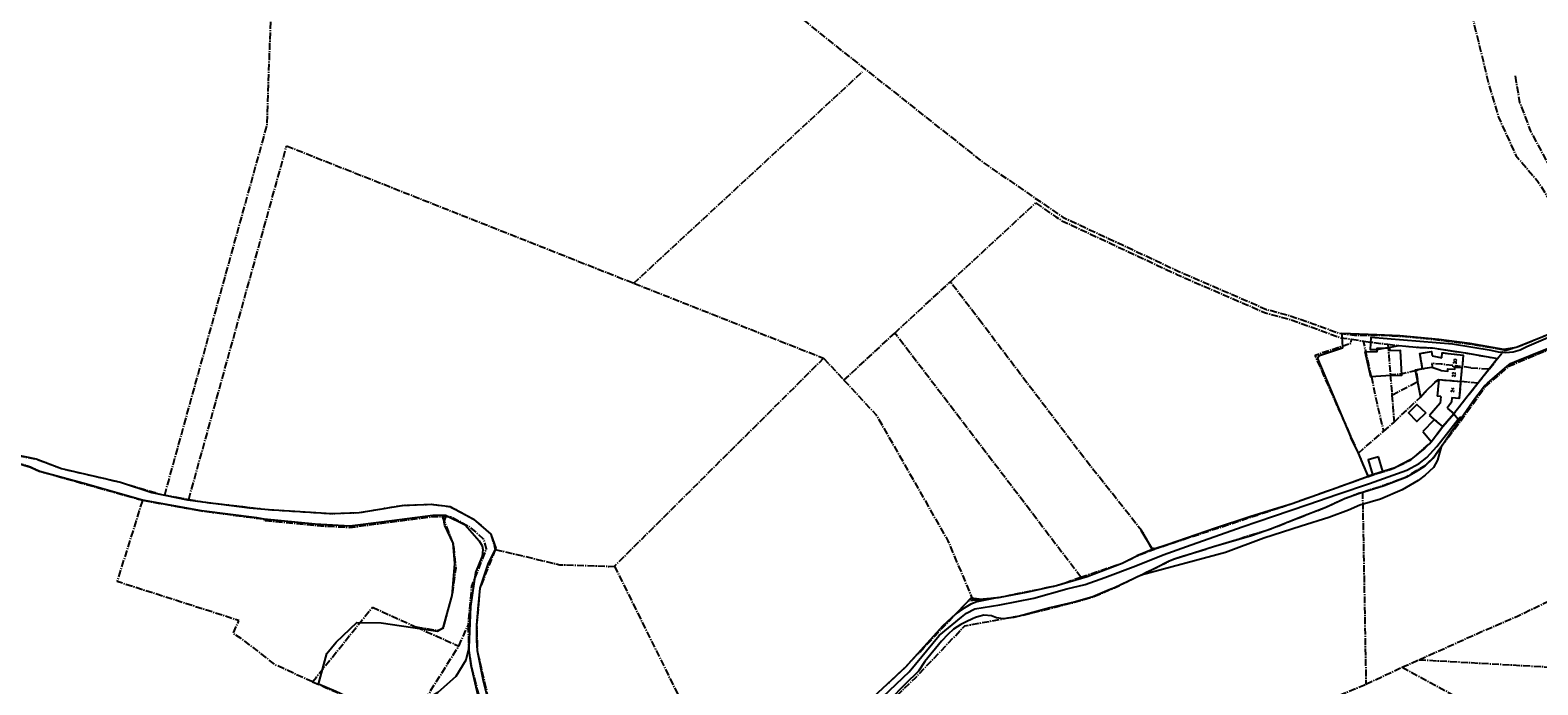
# Model space of a CAD drawing. Header units: metres. Extents: x 189938 to 192675, y 307646 to 311153.
# Tile 84 of 100: x 191162 to 191781, y 309708 to 309977. Entities that reach past the tile are written whole.
import ezdxf

# ---------------------------------------------------------------- set-up
doc = ezdxf.new("R2010")
doc.units = ezdxf.units.M
doc.linetypes.add('1-200 CENTER', pattern=[4.28625, 2.8575, -0.47625, 0.47625, -0.47625])
for name, color, linetype in [('PH-BEST-HUISNUMMERS', 7, 'Continuous'), ('PH-BEST-KADASTRALE-GRENS', 240, '1-200 CENTER'), ('PH-BEST-KANTVERHARDING', 252, 'Continuous')]:
    doc.layers.add(name, color=color, linetype=linetype)
doc.styles.add('ROMANS', font='romans.shx')

msp = doc.modelspace()

# ---------------------------------------------------------------- linework, layer by layer
at = {"layer": 'PH-BEST-KADASTRALE-GRENS'}
for p, q in [((191409.669, 309872.881), (191503.496, 309959.747)), ((191539.559, 309873.498), (191574.544, 309905.86)), ((191516.782, 309852.428), (191539.559, 309873.498)), ((191552.571, 309856.326), (191539.559, 309873.498)), ((191409.669, 309872.881), (191487.553, 309842.067)), ((191593.141, 309752.119), (191516.782, 309852.428)), ((191712.37, 309834.433), (191709.112, 309849.086)), ((191709.112, 309849.086), (191719.109, 309847.821)), ((191719.109, 309847.821), (191720.098, 309835.296)), ((191719.109, 309847.821), (191723.555, 309847.259)), ((191737.24, 309843.036), (191741.191, 309842.271)), ((191487.553, 309842.067), (191401.698, 309756.666)), ((191487.553, 309842.067), (191495.878, 309833.093)), ((191737.164, 309838.33), (191737.267, 309838.35)), ((191749.095, 309832.575), (191749.58, 309838.287)), ((191753.195, 309838.105), (191760.741, 309837.725)), ((191755.995, 309831.772), (191760.741, 309837.725)), ((191760.741, 309837.725), (191764.092, 309841.926)), ((191720.098, 309835.296), (191720.76, 309826.916)), ((191739.951, 309833.271), (191739.347, 309826.426)), ((191755.995, 309831.772), (191749.095, 309832.575)), ((191720.76, 309826.916), (191721.633, 309815.855)), ((191721.633, 309815.855), (191732.49, 309826.12)), ((191740.602, 309823.676), (191736.215, 309818.589)), ((191740.839, 309826.299), (191739.347, 309826.426)), ((191740.839, 309826.299), (191740.602, 309823.676)), ((191737.831, 309817.215), (191736.215, 309818.589)), ((191746.156, 309819.286), (191741.64, 309813.976)), ((191743.431, 309821.603), (191746.156, 309819.286)), ((191706.969, 309803.124), (191717.337, 309812.035)), ((191717.337, 309812.035), (191721.633, 309815.855)), ((191736.63, 309807.405), (191741.64, 309813.976)), ((191741.64, 309813.976), (191737.831, 309817.215)), ((191711.08, 309793.558), (191706.969, 309803.124)), ((191708.674, 309787.129), (191710.107, 309708.212)), ((191401.698, 309756.666), (191446.951, 309665.131)), ((191302.352, 309739.796), (191320.411, 309731.67)), ((191320.411, 309731.67), (191337.789, 309723.85)), ((191337.789, 309723.85), (191341.654, 309732.253)), ((191710.107, 309708.212), (191724.891, 309715.143))]:
    msp.add_line(p, q, dxfattribs=at)
at = {"layer": 'PH-BEST-KADASTRALE-GRENS', "flags": 128}
for points in [[(191217.134, 309785.863), (191259.145, 309937.762), (191261.329, 310000)], [(191455.951, 310000), (191457.218, 309998.943), (191473.982, 309985.326), (191486.165, 309975.429), (191488.009, 309973.931), (191494.374, 309968.888), (191514.959, 309952.581), (191525.222, 309944.45), (191526.866, 309943.147), (191553.398, 309922.194), (191585.76, 309899.98), (191620.142, 309883.945), (191633.264, 309877.748), (191669.333, 309862.125), (191678.771, 309859.612), (191688.461, 309856.212), (191699.002, 309852.356), (191704.369, 309851.639), (191705.414, 309851.519), (191709.397, 309851.493), (191716.375, 309851.489), (191724.852, 309851.129), (191740.474, 309849.549), (191752.275, 309848.031), (191767.629, 309845.432)], [(191750.88, 310000), (191750.879, 309999.987), (191751.844, 309990.068), (191760.278, 309955.418), (191764.509, 309941.054), (191771.593, 309925.378), (191780.299, 309915.113), (191789.401, 309900.97), (191794.09, 309892.634), (191799.632, 309881.458), (191801.681, 309877.96), (191802.98, 309870.48), (191801.912, 309865.044), (191798.53, 309857.46), (191795.024, 309856.03)], [(191771.274, 309958.025), (191773.153, 309947.285), (191775.262, 309941.619), (191777.489, 309935.634), (191792.673, 309907.03), (191809.708, 309873.958)], [(191227.017, 309784.084), (191262.964, 309914.061), (191264.866, 309920.937), (191267.168, 309929.261)], [(191267.168, 309929.261), (191407.349, 309873.799), (191409.669, 309872.881)], [(191574.544, 309905.86), (191582.793, 309900.198), (191585.013, 309898.674), (191585.303, 309898.539), (191605.732, 309889.011), (191619.456, 309882.61), (191632.648, 309876.381), (191633.564, 309875.984), (191668.839, 309860.705), (191678.338, 309858.174), (191687.925, 309854.811), (191699.795, 309850.474), (191704.168, 309849.89)], [(191622.502, 309763.415), (191618.092, 309771.188), (191593.77, 309801.948), (191552.571, 309856.326)], [(191767.629, 309845.432), (191772.18, 309846.712), (191795.024, 309856.03)], [(191495.878, 309833.093), (191513.859, 309849.725), (191516.782, 309852.428)], [(191706.969, 309803.124), (191689.195, 309843.358), (191704.063, 309848.337), (191704.168, 309849.89)], [(191704.168, 309849.89), (191707.219, 309849.394), (191709.112, 309849.086)], [(191708.674, 309787.129), (191717.505, 309789.95), (191726.781, 309793.413), (191734.353, 309798.007), (191737.594, 309801.088), (191740.321, 309804.968), (191749.549, 309817.125), (191757.932, 309828.868), (191759.021, 309830.284), (191769.017, 309838.93), (191790.677, 309847.973), (191794.617, 309849.051), (191798.928, 309847.907)], [(191723.555, 309847.259), (191732.232, 309846.54), (191737.425, 309846.304), (191750.921, 309844.235), (191764.092, 309841.926)], [(191733.3, 309837.764), (191732.243, 309844.021), (191736.94, 309844.814), (191737.24, 309843.036)], [(191741.191, 309842.271), (191741.412, 309844.31), (191750.013, 309843.379), (191749.58, 309838.287)], [(191764.092, 309841.926), (191766.73, 309845.179), (191767.629, 309845.432)], [(191730.791, 309837.065), (191724.728, 309835.525), (191720.098, 309835.296)], [(191720.76, 309826.916), (191731.223, 309832.441), (191731.526, 309832.601), (191730.791, 309837.065)], [(191733.3, 309837.764), (191730.269, 309837.195), (191732.49, 309826.12), (191734.76, 309828.644), (191738.491, 309832.195), (191738.485, 309832.391), (191739.951, 309833.271)], [(191737.164, 309838.33), (191731.728, 309837.303), (191730.791, 309837.065)], [(191753.195, 309838.105), (191749.591, 309838.578), (191746.673, 309838.961), (191746.602, 309838.416), (191745.905, 309838.503), (191745.97, 309839.05), (191740.973, 309839.652), (191737.3, 309839.864), (191737.148, 309839.873), (191737.15, 309839.852), (191737.249, 309838.581), (191737.267, 309838.35)], [(191495.878, 309833.093), (191509.154, 309818.782), (191538.563, 309767.044), (191548.765, 309742.779)], [(191712.37, 309834.433), (191714.504, 309823.849), (191717.337, 309812.035)], [(191732.49, 309826.12), (191734.76, 309828.644), (191738.491, 309832.195), (191738.485, 309832.391), (191739.951, 309833.271), (191749.095, 309832.575)], [(191741.64, 309813.976), (191746.156, 309819.286), (191752.02, 309826.788), (191755.995, 309831.772)], [(191745.351, 309825.916), (191748.506, 309825.648), (191749.095, 309832.575)], [(191745.351, 309825.916), (191745.212, 309823.994), (191743.431, 309821.603)], [(191711.08, 309793.558), (191721.925, 309797.023), (191728.524, 309800.382), (191736.63, 309807.405)], [(191076.634, 309792.485), (191096.742, 309790.64), (191101.629, 309790.809), (191106.036, 309790.961), (191114.323, 309792.629), (191126.468, 309796.873), (191133.746, 309799.293), (191141.924, 309800.85), (191146.12, 309800.723), (191151.68, 309800.555), (191162.087, 309797.486), (191165.891, 309795.641), (191165.914, 309795.63), (191172.198, 309793.832), (191206.355, 309784.243), (191208.08, 309783.759), (191208.137, 309783.749)], [(191076.936, 309794.931), (191077.216, 309794.936), (191079.172, 309794.974), (191096.25, 309793.609), (191108.424, 309794.585), (191135.392, 309802.923), (191141.609, 309803.633), (191149.24, 309803.489), (191164.425, 309800.692), (191174.784, 309796.756), (191199.049, 309791.14), (191208.372, 309788.339), (191213.227, 309786.881), (191215.849, 309786.094), (191217.134, 309785.863)], [(191622.502, 309763.415), (191623.27, 309763.717), (191623.46, 309763.792), (191672.231, 309779.925), (191679.88, 309782.469), (191711.08, 309793.558)], [(191499.179, 309685.712), (191525.201, 309710.847), (191545.471, 309732.186), (191570.396, 309736.776), (191590.37, 309741.833), (191597.965, 309744.064), (191606.86, 309747.783), (191631.05, 309759.567), (191671.311, 309772.093), (191693.661, 309780.927), (191701.359, 309784.533), (191707.022, 309786.601), (191708.674, 309787.129)], [(191277.802, 309709.191), (191277.544, 309709.301), (191275.634, 309710.116), (191262.513, 309716.149), (191255.129, 309722.002), (191248.521, 309726.965), (191245.259, 309729.061), (191247.617, 309734.321), (191197.689, 309750.336), (191208.137, 309783.749)], [(191208.137, 309783.749), (191216.511, 309782.229), (191232.28, 309779.37), (191250.693, 309776.963), (191257.909, 309776.02), (191257.836, 309775.525), (191261.654, 309775.142), (191281.254, 309773.275), (191293.079, 309772.599), (191327.228, 309777.038), (191330.992, 309777.02)], [(191217.134, 309785.863), (191218.205, 309785.67), (191218.71, 309785.579), (191227.017, 309784.084)], [(191227.017, 309784.084), (191232.644, 309783.072), (191251.977, 309780.82), (191259.789, 309779.91), (191274.215, 309778.996), (191284.77, 309778.328), (191286.396, 309778.33), (191286.938, 309778.331), (191296.981, 309778.71), (191306.408, 309780.286), (191307.316, 309780.438), (191314.546, 309781.647), (191326.46, 309782.08), (191334.23, 309781.149), (191334.611, 309780.945), (191338.866, 309778.674), (191343.474, 309776.214), (191343.91, 309775.981), (191347.289, 309773.034), (191350.679, 309770.078), (191350.715, 309770.046), (191350.93, 309769.86), (191351.091, 309769.315), (191351.164, 309769.069), (191351.233, 309768.835), (191352.79, 309763.574), (191352.78, 309763.549)], [(191330.992, 309777.02), (191335.498, 309765.887), (191336.538, 309755.9), (191335.082, 309745.08), (191331.337, 309731.139), (191329.048, 309730.098), (191320.411, 309731.67)], [(191330.992, 309777.02), (191334.562, 309777.003), (191341.91, 309773.081), (191347.863, 309767.891), (191349.091, 309763.741), (191343.03, 309748.456), (191341.647, 309732.572), (191341.654, 309732.253)], [(191352.78, 309763.549), (191346.472, 309747.641), (191345.151, 309732.458), (191345.391, 309722.054), (191365.32, 309634.83), (191368.309, 309619.761), (191371.33, 309595.92)], [(191352.78, 309763.549), (191353.849, 309763.296), (191379.217, 309757.281), (191399.405, 309756.6), (191401.698, 309756.666)], [(191593.141, 309752.119), (191595.137, 309752.8), (191610.076, 309757.893), (191616.05, 309760.881), (191617.465, 309761.437), (191622.502, 309763.415)], [(191548.765, 309742.779), (191559.261, 309743.8), (191562.243, 309744.413), (191583.156, 309748.715), (191589.151, 309750.759), (191593.141, 309752.119)], [(191731.876, 309718.263), (191742.322, 309722.916), (191757.218, 309729.671), (191772.561, 309736.269), (191788.981, 309744.25), (191797.641, 309747.81), (191809.63, 309752.169)], [(191277.802, 309709.191), (191279.381, 309711.159), (191302.352, 309739.796)], [(191446.951, 309665.131), (191452.986, 309668.285), (191457.621, 309672.277), (191466.304, 309677.284), (191487.45, 309690.214), (191492.725, 309692.372), (191504.404, 309699.565), (191520.975, 309715.109), (191547.103, 309742.617), (191548.765, 309742.779)], [(191341.654, 309732.253), (191341.892, 309721.973), (191342.899, 309715.85), (191353.359, 309674.276)], [(191307.55, 309696.251), (191324.537, 309702.744), (191337.789, 309723.85)], [(191724.891, 309715.143), (191725.296, 309715.333), (191731.876, 309718.263)], [(191724.891, 309715.143), (191785.06, 309682.699), (191788.716, 309680.669)], [(191731.876, 309718.263), (191826.978, 309712.93), (191839.868, 309712.142)], [(191277.802, 309709.191), (191283.158, 309706.905), (191305.069, 309697.019), (191307.55, 309696.251)], [(191691.3, 309700.387), (191692.25, 309700.79), (191700.135, 309704.046), (191709.248, 309707.809), (191710.107, 309708.212)]]:
    msp.add_lwpolyline(points, dxfattribs=at)
at = {"layer": 'PH-BEST-KANTVERHARDING', "color": 8}
for p, q in [((191795.89, 309856.071), (191771.708, 309846.52)), ((191700.236, 309852.183), (191700.496, 309846.203)), ((191714.506, 309851.656), (191700.236, 309852.183)), ((191737.24, 309843.036), (191741.191, 309842.271)), ((191749.095, 309832.575), (191749.58, 309838.287)), ((191760.041, 309831.87), (191768.054, 309838.861)), ((191739.951, 309833.271), (191739.347, 309826.426)), ((191739.951, 309833.271), (191749.095, 309832.575)), ((191740.602, 309823.676), (191736.215, 309818.589)), ((191740.839, 309826.299), (191739.347, 309826.426)), ((191740.839, 309826.299), (191740.602, 309823.676)), ((191737.831, 309817.215), (191736.215, 309818.589)), ((191746.156, 309819.286), (191741.64, 309813.976)), ((191743.431, 309821.603), (191746.156, 309819.286)), ((191746.156, 309819.286), (191747.937, 309817.062)), ((191737.9, 309816.66), (191733.483, 309811.995)), ((191733.483, 309811.995), (191736.927, 309807.795)), ((191741.64, 309813.976), (191736.927, 309807.795)), ((191741.64, 309813.976), (191737.831, 309817.215)), ((191706.969, 309803.124), (191703.918, 309809.479)), ((191711.05, 309793.65), (191706.969, 309803.124)), ((191332.693, 309777.512), (191327.196, 309777.538)), ((191623.429, 309763.887), (191616.05, 309760.881)), ((191520.975, 309715.109), (191504.352, 309699.65))]:
    msp.add_line(p, q, dxfattribs=at)
for points in [[(191761.497, 309845.256), (191745.646, 309847.819), (191712.059, 309850.573), (191711.829, 309845.622), (191714.735, 309845.683)], [(191771.708, 309846.52), (191766.731, 309845.686), (191752.717, 309848.074), (191739.936, 309849.719), (191723.974, 309851.317), (191714.506, 309851.656)], [(191815.71, 309811.649), (191814.779, 309815.399), (191810.21, 309824.66), (191805.459, 309833.61), (191800.179, 309844.57), (191797.99, 309847.61), (191794.13, 309848.789), (191783.66, 309845.209), (191768.75, 309839.36)], [(191771.06, 309840.6), (191783.972, 309845.779), (191790.514, 309848.447)], [(191795.555, 309854.421), (191785.714, 309850.832), (191776.082, 309846.715)], [(191700.496, 309846.203), (191690.554, 309842.894), (191690.236, 309841.935), (191703.918, 309809.479)], [(191720.342, 309835.04), (191712.058, 309834.404), (191709.788, 309844.718), (191714.731, 309844.878), (191714.735, 309845.683)], [(191718.737, 309846.35), (191715.258, 309845.694), (191714.735, 309845.683)], [(191714.735, 309845.683), (191714.738, 309846.201), (191718.737, 309846.35)], [(191718.737, 309846.35), (191723.555, 309847.259), (191732.232, 309846.54), (191737.425, 309846.304), (191750.921, 309844.235), (191764.092, 309841.926), (191752.02, 309826.788), (191746.156, 309819.286)], [(191718.737, 309846.35), (191719.803, 309846.39), (191719.866, 309845.056)], [(191720.342, 309835.04), (191724.761, 309835.127), (191724.232, 309845.218), (191719.866, 309845.056)], [(191733.3, 309837.764), (191732.243, 309844.021), (191736.94, 309844.814), (191737.24, 309843.036)], [(191741.191, 309842.271), (191741.412, 309844.31), (191750.013, 309843.379), (191749.58, 309838.287)], [(191776.082, 309846.715), (191773.353, 309845.422), (191770.444, 309844.614), (191767.44, 309844.313), (191764.428, 309844.529), (191761.497, 309845.256)], [(191733.3, 309837.764), (191730.269, 309837.195), (191732.49, 309826.12), (191734.76, 309828.644), (191738.491, 309832.195), (191738.485, 309832.391), (191739.951, 309833.271)], [(191740.771, 309836.968), (191737.164, 309838.33), (191733.316, 309837.667), (191733.3, 309837.764)], [(191740.771, 309836.968), (191743.679, 309836.826), (191743.722, 309837.698), (191746.63, 309837.557), (191746.672, 309838.429), (191749.58, 309838.287)], [(191768.054, 309838.861), (191769.475, 309839.873), (191771.06, 309840.6)], [(191745.351, 309825.916), (191748.506, 309825.648), (191749.095, 309832.575)], [(191757.522, 309829.155), (191758.656, 309830.629), (191760.041, 309831.87)], [(191745.351, 309825.916), (191745.212, 309823.994), (191743.431, 309821.603)], [(191749.142, 309817.416), (191754.73, 309825.467), (191757.522, 309829.155)], [(191734.624, 309819.673), (191731.019, 309816.069), (191727.536, 309819.701), (191730.927, 309823.084), (191734.624, 309819.673)], [(191740.948, 309805.685), (191745.108, 309811.871), (191749.142, 309817.416)], [(191747.937, 309817.062), (191748.857, 309817.815), (191749.142, 309817.416)], [(191522.683, 309713.33), (191534.964, 309728.207), (191544.152, 309735.707), (191546.206, 309737.342), (191549.578, 309739.142), (191559.863, 309740.774), (191573.809, 309743.602), (191587.408, 309747.302), (191594.87, 309749.112), (191602.887, 309751.969), (191615.689, 309756.818), (191626.936, 309761.274), (191636.474, 309764.793), (191659.342, 309772.786), (191672.157, 309777.244), (191686.237, 309781.963), (191698.543, 309786.258), (191711.582, 309790.6), (191726.886, 309796.119), (191731.892, 309798.878), (191735.098, 309801.261), (191739.138, 309805.85), (191743.117, 309810.83), (191747.937, 309817.062)], [(191740.948, 309805.685), (191739.391, 309800.27), (191737.749, 309797.15), (191734.391, 309794.009), (191731.52, 309791.88), (191724.909, 309788.02), (191716.04, 309784.221), (191707.571, 309781.79), (191702.87, 309779.611), (191694.931, 309776.68), (191683.55, 309773.13), (191668.229, 309768.149), (191652.52, 309762.32), (191617.885, 309753.04)], [(191707.052, 309786.506), (191717.551, 309789.86), (191726.822, 309793.321), (191730.668, 309795.577), (191734.414, 309797.928), (191737.67, 309801.022), (191740.948, 309805.685)], [(191736.927, 309807.795), (191734.243, 309805.184), (191728.467, 309800.465), (191721.888, 309797.116), (191711.05, 309793.65)], [(191076.635, 309792.385), (191084.785, 309791.93), (191096.736, 309790.54), (191106.048, 309790.861), (191114.348, 309792.532), (191126.462, 309796.765), (191133.772, 309799.196), (191141.93, 309800.75), (191151.664, 309800.455), (191162.05, 309797.393), (191165.87, 309795.54)], [(191155.761, 309802.59), (191164.42, 309800.69), (191174.78, 309796.759), (191199.049, 309791.14), (191211.889, 309786.93), (191226.441, 309783.86), (191251.95, 309780.62), (191259.789, 309779.91), (191285.539, 309778.28), (191296.981, 309778.71), (191314.55, 309781.65), (191326.46, 309782.08), (191334.23, 309781.149), (191343.909, 309775.98), (191350.93, 309769.86), (191353.021, 309764.006), (191349.811, 309757.89), (191346.47, 309747.64), (191345.59, 309739.18), (191345.151, 309732.46), (191345.11, 309726.139), (191345.39, 309722.051), (191347.88, 309709.64), (191352.639, 309690.37)], [(191715.298, 309801.513), (191711.059, 309800.282), (191712.778, 309794.369), (191717.015, 309795.6), (191715.298, 309801.513)], [(191257.909, 309776.016), (191254.98, 309776.5), (191232.28, 309779.37), (191208.08, 309783.759), (191184.99, 309790.39), (191165.87, 309795.54)], [(191672.196, 309780.021), (191679.88, 309782.469), (191698.289, 309789.05), (191711.05, 309793.65)], [(191617.885, 309753.04), (191629.408, 309758.828), (191631.05, 309759.567), (191647.49, 309764.804), (191663.096, 309769.328), (191671.311, 309772.093), (191682.34, 309776.469), (191693.661, 309780.927), (191701.359, 309784.533), (191707.052, 309786.506)], [(191327.196, 309777.538), (191306.109, 309774.755), (191293.059, 309773.101), (191278.932, 309773.908), (191257.909, 309776.016)], [(191280.268, 309708.16), (191283.693, 309720.766), (191287.538, 309725.478), (191295.956, 309733.576), (191305.927, 309733.422), (191322.671, 309730.904), (191329.072, 309730.006), (191331.416, 309731.416), (191335.126, 309744.588), (191336.237, 309757.816), (191335.464, 309766.066), (191332.064, 309773.332), (191331.88, 309774.798), (191332.693, 309777.512)], [(191332.693, 309777.512), (191340.368, 309773.64), (191346.157, 309767.121), (191347.402, 309765.013), (191347.727, 309763.476), (191347.41, 309760.807), (191344.716, 309754.106), (191342.633, 309740.172), (191341.958, 309723.161)], [(191623.429, 309763.887), (191628.569, 309765.548), (191648.289, 309772.362), (191662.491, 309777.134), (191672.196, 309780.021)], [(191617.72, 309771.468), (191622.121, 309764.188), (191623.429, 309763.887)], [(191559.261, 309743.8), (191571.409, 309746.081), (191583.159, 309748.72), (191595.72, 309752.5), (191610.08, 309757.89), (191616.05, 309760.881)], [(191617.885, 309753.04), (191606.86, 309747.783), (191604.707, 309746.953), (191597.965, 309744.064), (191590.37, 309741.833), (191580.401, 309739.501), (191570.396, 309736.776), (191565.537, 309735.54), (191561.191, 309735.081), (191558.433, 309735.506), (191556.472, 309736.3), (191553.35, 309736.615), (191551.287, 309736.034), (191549.882, 309735.547), (191548.598, 309735.089), (191546.09, 309733.881), (191543.801, 309732.679), (191540.799, 309730.818), (191538.469, 309728.66), (191535.939, 309725.834), (191529.104, 309717.528), (191526.438, 309713.596), (191521.052, 309708.203), (191514.603, 309701.599)], [(191559.261, 309743.8), (191550.478, 309742.005), (191547.935, 309741.027), (191544.512, 309738.973), (191541.76, 309737.138)], [(191541.76, 309737.138), (191543.33, 309738.631), (191548.041, 309743.609), (191552.441, 309743.14), (191559.261, 309743.8)], [(191520.975, 309715.109), (191536.631, 309732.26), (191541.76, 309737.138)], [(191341.958, 309723.161), (191340.734, 309718.085), (191336.574, 309711.342), (191329.178, 309704.752), (191321.008, 309699.891), (191313.056, 309696.186), (191307.55, 309696.251)], [(191352.703, 309676.808), (191345.79, 309703.441), (191342.899, 309715.85), (191341.958, 309723.161)], [(191522.683, 309713.33), (191514.388, 309705.523), (191506.074, 309697.6), (191499.912, 309692.514), (191493.653, 309688.211), (191470.56, 309675.79)], [(191307.55, 309696.251), (191305.069, 309697.019), (191287.311, 309705.16), (191280.268, 309708.16)]]:
    msp.add_lwpolyline(points, dxfattribs=at)

# ---------------------------------------------------------------- texts
at = {"layer": 'PH-BEST-HUISNUMMERS', "style": 'ROMANS'}
for s, p in [('22', (191746.729, 309834.269)), ('20', (191747.188, 309839.671)), ('24', (191746.192, 309827.95))]:
    msp.add_text(s, height=1.2, rotation=85.122119, dxfattribs=at).set_placement(p)

doc.saveas('drawing.dxf')
